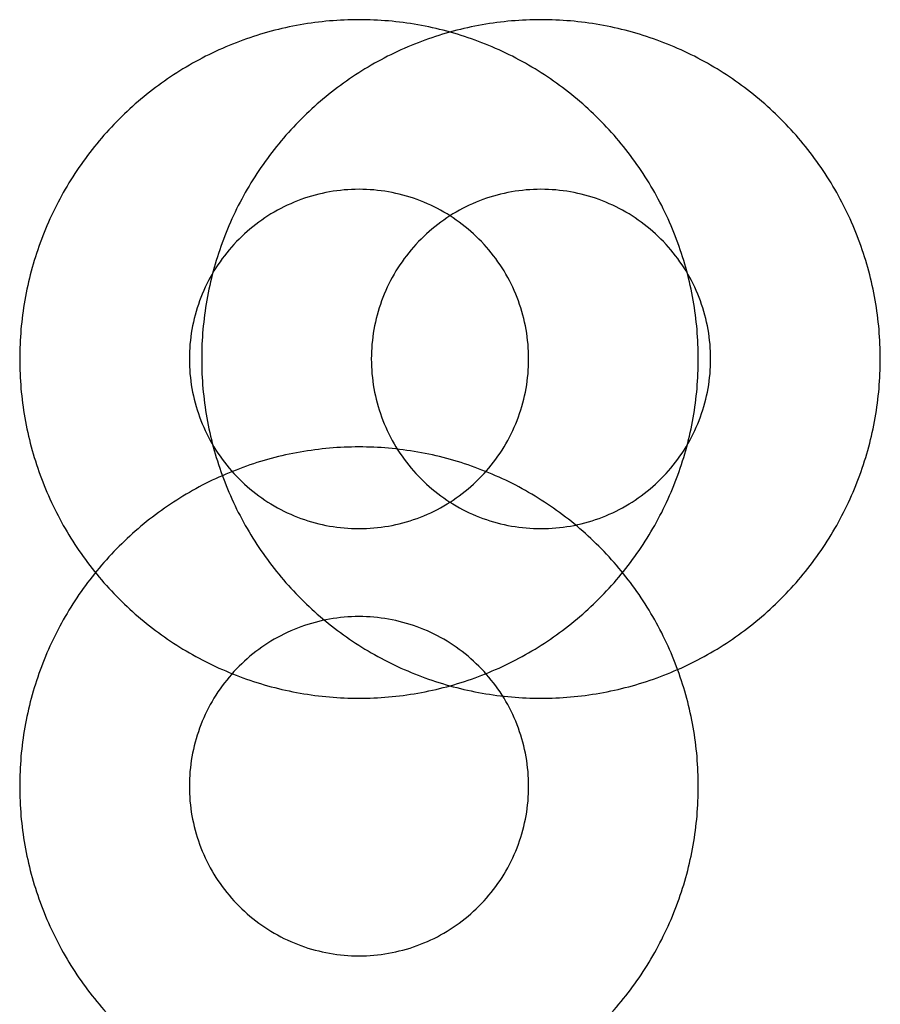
# Model space of a CAD drawing. Header units: inches. Extents: x -123 to 316, y 234 to 816.
# Tile 8 of 15: x 85.17 to 88.97, y 338.35 to 342.7. Entities that reach past the tile are written whole.
import ezdxf

# ---------------------------------------------------------------- set-up
doc = ezdxf.new("R2010")
doc.units = ezdxf.units.IN
doc.header["$MEASUREMENT"] = 0

msp = doc.modelspace()

# ---------------------------------------------------------------- linework, layer by layer
at = {"color": 7, "linetype": 'Continuous'}
for centre, radius, start, end in [((86.6703, 341.2005), 1.5, 100.0001, 110.0001), ((86.6703, 341.2005), 1.5, 100.0001, 110.0001), ((86.6703, 341.2005), 1.5, 100.0001, 110.0001), ((86.6703, 341.2005), 1.5, 100.0001, 110.0001), ((86.6703, 341.2005), 1.5, 100.0001, 110.0001), ((86.6703, 341.2005), 1.5, 89.9999, 99.9999), ((86.6703, 341.2005), 1.5, 89.9999, 99.9999), ((86.6703, 341.2005), 1.5, 89.9999, 99.9999), ((86.6703, 341.2005), 1.5, 89.9999, 99.9999), ((86.6703, 341.2005), 1.5, 89.9999, 99.9999), ((86.6703, 341.2005), 1.5, 80.0001, 90.0001), ((86.6703, 341.2005), 1.5, 80.0001, 90.0001), ((86.6703, 341.2005), 1.5, 80.0001, 90.0001), ((86.6703, 341.2005), 1.5, 80.0001, 90.0001), ((86.6703, 341.2005), 1.5, 80.0001, 90.0001), ((86.6703, 341.2005), 1.5, 69.9999, 79.9999), ((86.6703, 341.2005), 1.5, 69.9999, 79.9999), ((86.6703, 341.2005), 1.5, 69.9999, 79.9999), ((86.6703, 341.2005), 1.5, 69.9999, 79.9999), ((86.6703, 341.2005), 1.5, 69.9999, 79.9999), ((87.4748, 341.2005), 1.5, 100.0001, 110.0001), ((87.4748, 341.2005), 1.5, 100.0001, 110.0001), ((87.4748, 341.2005), 1.5, 100.0001, 110.0001), ((87.4748, 341.2005), 1.5, 100.0001, 110.0001), ((87.4748, 341.2005), 1.5, 100.0001, 110.0001), ((87.4748, 341.2005), 1.5, 89.9999, 99.9999), ((87.4748, 341.2005), 1.5, 89.9999, 99.9999), ((87.4748, 341.2005), 1.5, 89.9999, 99.9999), ((87.4748, 341.2005), 1.5, 89.9999, 99.9999), ((87.4748, 341.2005), 1.5, 89.9999, 99.9999), ((87.4748, 341.2005), 1.5, 80.0001, 90.0001), ((87.4748, 341.2005), 1.5, 80.0001, 90.0001), ((87.4748, 341.2005), 1.5, 80.0001, 90.0001), ((87.4748, 341.2005), 1.5, 80.0001, 90.0001), ((87.4748, 341.2005), 1.5, 80.0001, 90.0001), ((87.4748, 341.2005), 1.5, 69.9999, 79.9999), ((87.4748, 341.2005), 1.5, 69.9999, 79.9999), ((87.4748, 341.2005), 1.5, 69.9999, 79.9999), ((87.4748, 341.2005), 1.5, 69.9999, 79.9999), ((87.4748, 341.2005), 1.5, 69.9999, 79.9999), ((86.6703, 341.2005), 1.5, 110, 120), ((86.6703, 341.2005), 1.5, 110, 120), ((86.6703, 341.2005), 1.5, 110, 120), ((86.6703, 341.2005), 1.5, 110, 120), ((86.6703, 341.2005), 1.5, 110, 120), ((87.4748, 341.2005), 1.5, 110, 120), ((87.4748, 341.2005), 1.5, 110, 120), ((87.4748, 341.2005), 1.5, 110, 120), ((87.4748, 341.2005), 1.5, 110, 120), ((87.4748, 341.2005), 1.5, 110, 120), ((86.6703, 341.2005), 1.5, 60, 70), ((86.6703, 341.2005), 1.5, 60, 70), ((86.6703, 341.2005), 1.5, 60, 70), ((86.6703, 341.2005), 1.5, 60, 70), ((86.6703, 341.2005), 1.5, 60, 70), ((87.4748, 341.2005), 1.5, 60, 70), ((87.4748, 341.2005), 1.5, 60, 70), ((87.4748, 341.2005), 1.5, 60, 70), ((87.4748, 341.2005), 1.5, 60, 70), ((87.4748, 341.2005), 1.5, 60, 70), ((86.6703, 341.2005), 1.5, 120, 130), ((86.6703, 341.2005), 1.5, 120, 130), ((86.6703, 341.2005), 1.5, 120, 130), ((86.6703, 341.2005), 1.5, 120, 130), ((86.6703, 341.2005), 1.5, 120, 130), ((87.4748, 341.2005), 1.5, 120, 130), ((87.4748, 341.2005), 1.5, 120, 130), ((87.4748, 341.2005), 1.5, 120, 130), ((87.4748, 341.2005), 1.5, 120, 130), ((87.4748, 341.2005), 1.5, 120, 130), ((86.6703, 341.2005), 1.5, 50, 60), ((86.6703, 341.2005), 1.5, 50, 60), ((86.6703, 341.2005), 1.5, 50, 60), ((86.6703, 341.2005), 1.5, 50, 60), ((86.6703, 341.2005), 1.5, 50, 60), ((87.4748, 341.2005), 1.5, 50, 60), ((87.4748, 341.2005), 1.5, 50, 60), ((87.4748, 341.2005), 1.5, 50, 60), ((87.4748, 341.2005), 1.5, 50, 60), ((87.4748, 341.2005), 1.5, 50, 60), ((86.6703, 341.2005), 1.5, 130, 140), ((86.6703, 341.2005), 1.5, 130, 140), ((86.6703, 341.2005), 1.5, 130, 140), ((86.6703, 341.2005), 1.5, 130, 140), ((86.6703, 341.2005), 1.5, 130, 140), ((87.4748, 341.2005), 1.5, 130, 140), ((87.4748, 341.2005), 1.5, 130, 140), ((87.4748, 341.2005), 1.5, 130, 140), ((87.4748, 341.2005), 1.5, 130, 140), ((87.4748, 341.2005), 1.5, 130, 140), ((86.6703, 341.2005), 1.5, 40, 50), ((86.6703, 341.2005), 1.5, 40, 50), ((86.6703, 341.2005), 1.5, 40, 50), ((86.6703, 341.2005), 1.5, 40, 50), ((86.6703, 341.2005), 1.5, 40, 50), ((87.4748, 341.2005), 1.5, 40, 50), ((87.4748, 341.2005), 1.5, 40, 50), ((87.4748, 341.2005), 1.5, 40, 50), ((87.4748, 341.2005), 1.5, 40, 50), ((87.4748, 341.2005), 1.5, 40, 50), ((86.6703, 341.2005), 1.5, 140, 150), ((86.6703, 341.2005), 1.5, 140, 150), ((86.6703, 341.2005), 1.5, 140, 150), ((86.6703, 341.2005), 1.5, 140, 150), ((86.6703, 341.2005), 1.5, 140, 150), ((87.4748, 341.2005), 1.5, 140, 150), ((87.4748, 341.2005), 1.5, 140, 150), ((87.4748, 341.2005), 1.5, 140, 150), ((87.4748, 341.2005), 1.5, 140, 150), ((87.4748, 341.2005), 1.5, 140, 150), ((86.6703, 341.2005), 1.5, 30, 40), ((86.6703, 341.2005), 1.5, 30, 40), ((86.6703, 341.2005), 1.5, 30, 40), ((86.6703, 341.2005), 1.5, 30, 40), ((86.6703, 341.2005), 1.5, 30, 40), ((87.4748, 341.2005), 1.5, 30, 40), ((87.4748, 341.2005), 1.5, 30, 40), ((87.4748, 341.2005), 1.5, 30, 40), ((87.4748, 341.2005), 1.5, 30, 40), ((87.4748, 341.2005), 1.5, 30, 40), ((86.6703, 341.2005), 1.5, 150, 160), ((86.6703, 341.2005), 1.5, 150, 160), ((86.6703, 341.2005), 1.5, 150, 160), ((86.6703, 341.2005), 1.5, 150, 160), ((86.6703, 341.2005), 1.5, 150, 160), ((87.4748, 341.2005), 1.5, 150, 160), ((87.4748, 341.2005), 1.5, 150, 160), ((87.4748, 341.2005), 1.5, 150, 160), ((87.4748, 341.2005), 1.5, 150, 160), ((87.4748, 341.2005), 1.5, 150, 160), ((86.6703, 341.2005), 0.75, 100.0003, 110.0003), ((86.6703, 341.2005), 0.75, 100.0003, 110.0003), ((86.6703, 341.2005), 0.75, 100.0003, 110.0003), ((86.6703, 341.2005), 0.75, 100.0003, 110.0003), ((86.6703, 341.2005), 0.75, 100.0003, 110.0003), ((86.6703, 341.2005), 0.75, 89.9999, 99.9999), ((86.6703, 341.2005), 0.75, 89.9999, 99.9999), ((86.6703, 341.2005), 0.75, 89.9999, 99.9999), ((86.6703, 341.2005), 0.75, 89.9999, 99.9999), ((86.6703, 341.2005), 0.75, 89.9999, 99.9999), ((86.6703, 341.2005), 0.75, 80.0001, 90.0001), ((86.6703, 341.2005), 0.75, 80.0001, 90.0001), ((86.6703, 341.2005), 0.75, 80.0001, 90.0001), ((86.6703, 341.2005), 0.75, 80.0001, 90.0001), ((86.6703, 341.2005), 0.75, 80.0001, 90.0001), ((86.6703, 341.2005), 0.75, 69.9997, 79.9997), ((86.6703, 341.2005), 0.75, 69.9997, 79.9997), ((86.6703, 341.2005), 0.75, 69.9997, 79.9997), ((86.6703, 341.2005), 0.75, 69.9997, 79.9997), ((86.6703, 341.2005), 0.75, 69.9997, 79.9997), ((87.4748, 341.2005), 0.75, 100.0003, 110.0003), ((87.4748, 341.2005), 0.75, 100.0003, 110.0003), ((87.4748, 341.2005), 0.75, 100.0003, 110.0003), ((87.4748, 341.2005), 0.75, 100.0003, 110.0003), ((87.4748, 341.2005), 0.75, 100.0003, 110.0003), ((87.4748, 341.2005), 0.75, 89.9999, 99.9999), ((87.4748, 341.2005), 0.75, 89.9999, 99.9999), ((87.4748, 341.2005), 0.75, 89.9999, 99.9999), ((87.4748, 341.2005), 0.75, 89.9999, 99.9999), ((87.4748, 341.2005), 0.75, 89.9999, 99.9999), ((87.4748, 341.2005), 0.75, 80.0001, 90.0001), ((87.4748, 341.2005), 0.75, 80.0001, 90.0001), ((87.4748, 341.2005), 0.75, 80.0001, 90.0001), ((87.4748, 341.2005), 0.75, 80.0001, 90.0001), ((87.4748, 341.2005), 0.75, 80.0001, 90.0001), ((87.4748, 341.2005), 0.75, 69.9997, 79.9997), ((87.4748, 341.2005), 0.75, 69.9997, 79.9997), ((87.4748, 341.2005), 0.75, 69.9997, 79.9997), ((87.4748, 341.2005), 0.75, 69.9997, 79.9997), ((87.4748, 341.2005), 0.75, 69.9997, 79.9997), ((86.6703, 341.2005), 1.5, 20, 30), ((86.6703, 341.2005), 1.5, 20, 30), ((86.6703, 341.2005), 1.5, 20, 30), ((86.6703, 341.2005), 1.5, 20, 30), ((86.6703, 341.2005), 1.5, 20, 30), ((87.4748, 341.2005), 1.5, 20, 30), ((87.4748, 341.2005), 1.5, 20, 30), ((87.4748, 341.2005), 1.5, 20, 30), ((87.4748, 341.2005), 1.5, 20, 30), ((87.4748, 341.2005), 1.5, 20, 30), ((86.6703, 341.2005), 0.75, 109.9998, 119.9998), ((86.6703, 341.2005), 0.75, 109.9998, 119.9998), ((86.6703, 341.2005), 0.75, 109.9998, 119.9998), ((86.6703, 341.2005), 0.75, 109.9998, 119.9998), ((86.6703, 341.2005), 0.75, 109.9998, 119.9998), ((86.6703, 341.2005), 0.75, 60.0002, 70.0002), ((86.6703, 341.2005), 0.75, 60.0002, 70.0002), ((86.6703, 341.2005), 0.75, 60.0002, 70.0002), ((86.6703, 341.2005), 0.75, 60.0002, 70.0002), ((86.6703, 341.2005), 0.75, 60.0002, 70.0002), ((87.4748, 341.2005), 0.75, 109.9998, 119.9998), ((87.4748, 341.2005), 0.75, 109.9998, 119.9998), ((87.4748, 341.2005), 0.75, 109.9998, 119.9998), ((87.4748, 341.2005), 0.75, 109.9998, 119.9998), ((87.4748, 341.2005), 0.75, 109.9998, 119.9998), ((87.4748, 341.2005), 0.75, 60.0002, 70.0002), ((87.4748, 341.2005), 0.75, 60.0002, 70.0002), ((87.4748, 341.2005), 0.75, 60.0002, 70.0002), ((87.4748, 341.2005), 0.75, 60.0002, 70.0002), ((87.4748, 341.2005), 0.75, 60.0002, 70.0002), ((86.6703, 341.2005), 0.75, 120, 130), ((86.6703, 341.2005), 0.75, 120, 130), ((86.6703, 341.2005), 0.75, 120, 130), ((86.6703, 341.2005), 0.75, 120, 130), ((86.6703, 341.2005), 0.75, 120, 130), ((87.4748, 341.2005), 0.75, 120, 130), ((87.4748, 341.2005), 0.75, 120, 130), ((87.4748, 341.2005), 0.75, 120, 130), ((87.4748, 341.2005), 0.75, 120, 130), ((87.4748, 341.2005), 0.75, 120, 130), ((86.6703, 341.2005), 0.75, 50, 60), ((86.6703, 341.2005), 0.75, 50, 60), ((86.6703, 341.2005), 0.75, 50, 60), ((86.6703, 341.2005), 0.75, 50, 60), ((86.6703, 341.2005), 0.75, 50, 60), ((87.4748, 341.2005), 0.75, 50, 60), ((87.4748, 341.2005), 0.75, 50, 60), ((87.4748, 341.2005), 0.75, 50, 60), ((87.4748, 341.2005), 0.75, 50, 60), ((87.4748, 341.2005), 0.75, 50, 60), ((86.6703, 341.2005), 0.75, 130, 140), ((86.6703, 341.2005), 0.75, 130, 140), ((86.6703, 341.2005), 0.75, 130, 140), ((86.6703, 341.2005), 0.75, 130, 140), ((86.6703, 341.2005), 0.75, 130, 140), ((87.4748, 341.2005), 0.75, 130, 140), ((87.4748, 341.2005), 0.75, 130, 140), ((87.4748, 341.2005), 0.75, 130, 140), ((87.4748, 341.2005), 0.75, 130, 140), ((87.4748, 341.2005), 0.75, 130, 140), ((86.6703, 341.2005), 0.75, 40, 50), ((86.6703, 341.2005), 0.75, 40, 50), ((86.6703, 341.2005), 0.75, 40, 50), ((86.6703, 341.2005), 0.75, 40, 50), ((86.6703, 341.2005), 0.75, 40, 50), ((87.4748, 341.2005), 0.75, 40, 50), ((87.4748, 341.2005), 0.75, 40, 50), ((87.4748, 341.2005), 0.75, 40, 50), ((87.4748, 341.2005), 0.75, 40, 50), ((87.4748, 341.2005), 0.75, 40, 50), ((86.6703, 341.2005), 1.5, 159.9999, 169.9999), ((86.6703, 341.2005), 1.5, 159.9999, 169.9999), ((86.6703, 341.2005), 1.5, 159.9999, 169.9999), ((86.6703, 341.2005), 1.5, 159.9999, 169.9999), ((86.6703, 341.2005), 1.5, 159.9999, 169.9999), ((87.4748, 341.2005), 1.5, 159.9999, 169.9999), ((87.4748, 341.2005), 1.5, 159.9999, 169.9999), ((87.4748, 341.2005), 1.5, 159.9999, 169.9999), ((87.4748, 341.2005), 1.5, 159.9999, 169.9999), ((87.4748, 341.2005), 1.5, 159.9999, 169.9999), ((86.6703, 341.2005), 0.75, 140, 150), ((86.6703, 341.2005), 0.75, 140, 150), ((86.6703, 341.2005), 0.75, 140, 150), ((86.6703, 341.2005), 0.75, 140, 150), ((86.6703, 341.2005), 0.75, 140, 150), ((87.4748, 341.2005), 0.75, 140, 150), ((87.4748, 341.2005), 0.75, 140, 150), ((87.4748, 341.2005), 0.75, 140, 150), ((87.4748, 341.2005), 0.75, 140, 150), ((87.4748, 341.2005), 0.75, 140, 150), ((86.6703, 341.2005), 0.75, 30, 40), ((86.6703, 341.2005), 0.75, 30, 40), ((86.6703, 341.2005), 0.75, 30, 40), ((86.6703, 341.2005), 0.75, 30, 40), ((86.6703, 341.2005), 0.75, 30, 40), ((87.4748, 341.2005), 0.75, 30, 40), ((87.4748, 341.2005), 0.75, 30, 40), ((87.4748, 341.2005), 0.75, 30, 40), ((87.4748, 341.2005), 0.75, 30, 40), ((87.4748, 341.2005), 0.75, 30, 40), ((86.6703, 341.2005), 1.5, 10.0001, 20.0001), ((86.6703, 341.2005), 1.5, 10.0001, 20.0001), ((86.6703, 341.2005), 1.5, 10.0001, 20.0001), ((86.6703, 341.2005), 1.5, 10.0001, 20.0001), ((86.6703, 341.2005), 1.5, 10.0001, 20.0001), ((87.4748, 341.2005), 1.5, 10.0001, 20.0001), ((87.4748, 341.2005), 1.5, 10.0001, 20.0001), ((87.4748, 341.2005), 1.5, 10.0001, 20.0001), ((87.4748, 341.2005), 1.5, 10.0001, 20.0001), ((87.4748, 341.2005), 1.5, 10.0001, 20.0001), ((86.6703, 341.2005), 0.75, 150.0002, 160.0002), ((86.6703, 341.2005), 0.75, 150.0002, 160.0002), ((86.6703, 341.2005), 0.75, 150.0002, 160.0002), ((86.6703, 341.2005), 0.75, 150.0002, 160.0002), ((86.6703, 341.2005), 0.75, 150.0002, 160.0002), ((87.4748, 341.2005), 0.75, 150.0002, 160.0002), ((87.4748, 341.2005), 0.75, 150.0002, 160.0002), ((87.4748, 341.2005), 0.75, 150.0002, 160.0002), ((87.4748, 341.2005), 0.75, 150.0002, 160.0002), ((87.4748, 341.2005), 0.75, 150.0002, 160.0002), ((86.6703, 341.2005), 0.75, 19.9998, 29.9998), ((86.6703, 341.2005), 0.75, 19.9998, 29.9998), ((86.6703, 341.2005), 0.75, 19.9998, 29.9998), ((86.6703, 341.2005), 0.75, 19.9998, 29.9998), ((86.6703, 341.2005), 0.75, 19.9998, 29.9998), ((87.4748, 341.2005), 0.75, 19.9998, 29.9998), ((87.4748, 341.2005), 0.75, 19.9998, 29.9998), ((87.4748, 341.2005), 0.75, 19.9998, 29.9998), ((87.4748, 341.2005), 0.75, 19.9998, 29.9998), ((87.4748, 341.2005), 0.75, 19.9998, 29.9998), ((86.6703, 341.2005), 1.5, 170.0001, 180.0001), ((86.6703, 341.2005), 1.5, 170.0001, 180.0001), ((86.6703, 341.2005), 1.5, 170.0001, 180.0001), ((86.6703, 341.2005), 1.5, 170.0001, 180.0001), ((86.6703, 341.2005), 1.5, 170.0001, 180.0001), ((86.6703, 341.2005), 0.75, 159.9997, 169.9997), ((86.6703, 341.2005), 0.75, 159.9997, 169.9997), ((86.6703, 341.2005), 0.75, 159.9997, 169.9997), ((86.6703, 341.2005), 0.75, 159.9997, 169.9997), ((86.6703, 341.2005), 0.75, 159.9997, 169.9997), ((87.4748, 341.2005), 1.5, 170.0001, 180.0001), ((87.4748, 341.2005), 1.5, 170.0001, 180.0001), ((87.4748, 341.2005), 1.5, 170.0001, 180.0001), ((87.4748, 341.2005), 1.5, 170.0001, 180.0001), ((87.4748, 341.2005), 1.5, 170.0001, 180.0001), ((87.4748, 341.2005), 0.75, 159.9997, 169.9997), ((87.4748, 341.2005), 0.75, 159.9997, 169.9997), ((87.4748, 341.2005), 0.75, 159.9997, 169.9997), ((87.4748, 341.2005), 0.75, 159.9997, 169.9997), ((87.4748, 341.2005), 0.75, 159.9997, 169.9997), ((86.6703, 341.2005), 0.75, 10.0003, 20.0003), ((86.6703, 341.2005), 0.75, 10.0003, 20.0003), ((86.6703, 341.2005), 0.75, 10.0003, 20.0003), ((86.6703, 341.2005), 0.75, 10.0003, 20.0003), ((86.6703, 341.2005), 0.75, 10.0003, 20.0003), ((86.6703, 341.2005), 1.5, 359.9999, 9.9999), ((86.6703, 341.2005), 1.5, 359.9999, 9.9999), ((86.6703, 341.2005), 1.5, 359.9999, 9.9999), ((86.6703, 341.2005), 1.5, 359.9999, 9.9999), ((86.6703, 341.2005), 1.5, 359.9999, 9.9999), ((87.4748, 341.2005), 0.75, 10.0003, 20.0003), ((87.4748, 341.2005), 0.75, 10.0003, 20.0003), ((87.4748, 341.2005), 0.75, 10.0003, 20.0003), ((87.4748, 341.2005), 0.75, 10.0003, 20.0003), ((87.4748, 341.2005), 0.75, 10.0003, 20.0003), ((87.4748, 341.2005), 1.5, 359.9999, 9.9999), ((87.4748, 341.2005), 1.5, 359.9999, 9.9999), ((87.4748, 341.2005), 1.5, 359.9999, 9.9999), ((87.4748, 341.2005), 1.5, 359.9999, 9.9999), ((87.4748, 341.2005), 1.5, 359.9999, 9.9999), ((86.6703, 341.2005), 0.75, 170.0001, 180.0001), ((86.6703, 341.2005), 0.75, 170.0001, 180.0001), ((86.6703, 341.2005), 0.75, 170.0001, 180.0001), ((86.6703, 341.2005), 0.75, 170.0001, 180.0001), ((86.6703, 341.2005), 0.75, 170.0001, 180.0001), ((87.4748, 341.2005), 0.75, 170.0001, 180.0001), ((87.4748, 341.2005), 0.75, 170.0001, 180.0001), ((87.4748, 341.2005), 0.75, 170.0001, 180.0001), ((87.4748, 341.2005), 0.75, 170.0001, 180.0001), ((87.4748, 341.2005), 0.75, 170.0001, 180.0001), ((86.6703, 341.2005), 0.75, 359.9999, 9.9999), ((86.6703, 341.2005), 0.75, 359.9999, 9.9999), ((86.6703, 341.2005), 0.75, 359.9999, 9.9999), ((86.6703, 341.2005), 0.75, 359.9999, 9.9999), ((86.6703, 341.2005), 0.75, 359.9999, 9.9999), ((87.4748, 341.2005), 0.75, 359.9999, 9.9999), ((87.4748, 341.2005), 0.75, 359.9999, 9.9999), ((87.4748, 341.2005), 0.75, 359.9999, 9.9999), ((87.4748, 341.2005), 0.75, 359.9999, 9.9999), ((87.4748, 341.2005), 0.75, 359.9999, 9.9999), ((86.6703, 341.2005), 1.5, 179.9999, 189.9999), ((86.6703, 341.2005), 1.5, 179.9999, 189.9999), ((86.6703, 341.2005), 1.5, 179.9999, 189.9999), ((86.6703, 341.2005), 1.5, 179.9999, 189.9999), ((86.6703, 341.2005), 1.5, 179.9999, 189.9999), ((86.6703, 341.2005), 0.75, 179.9999, 189.9999), ((86.6703, 341.2005), 0.75, 179.9999, 189.9999), ((86.6703, 341.2005), 0.75, 179.9999, 189.9999), ((86.6703, 341.2005), 0.75, 179.9999, 189.9999), ((86.6703, 341.2005), 0.75, 179.9999, 189.9999), ((87.4748, 341.2005), 1.5, 179.9999, 189.9999), ((87.4748, 341.2005), 1.5, 179.9999, 189.9999), ((87.4748, 341.2005), 1.5, 179.9999, 189.9999), ((87.4748, 341.2005), 1.5, 179.9999, 189.9999), ((87.4748, 341.2005), 1.5, 179.9999, 189.9999), ((87.4748, 341.2005), 0.75, 179.9999, 189.9999), ((87.4748, 341.2005), 0.75, 179.9999, 189.9999), ((87.4748, 341.2005), 0.75, 179.9999, 189.9999), ((87.4748, 341.2005), 0.75, 179.9999, 189.9999), ((87.4748, 341.2005), 0.75, 179.9999, 189.9999), ((86.6703, 341.2005), 0.75, 350.0001, 0.0001), ((86.6703, 341.2005), 0.75, 350.0001, 0.0001), ((86.6703, 341.2005), 0.75, 350.0001, 0.0001), ((86.6703, 341.2005), 0.75, 350.0001, 0.0001), ((86.6703, 341.2005), 0.75, 350.0001, 0.0001), ((86.6703, 341.2005), 1.5, 350.0001, 0.0001), ((86.6703, 341.2005), 1.5, 350.0001, 0.0001), ((86.6703, 341.2005), 1.5, 350.0001, 0.0001), ((86.6703, 341.2005), 1.5, 350.0001, 0.0001), ((86.6703, 341.2005), 1.5, 350.0001, 0.0001), ((87.4748, 341.2005), 0.75, 350.0001, 0.0001), ((87.4748, 341.2005), 0.75, 350.0001, 0.0001), ((87.4748, 341.2005), 0.75, 350.0001, 0.0001), ((87.4748, 341.2005), 0.75, 350.0001, 0.0001), ((87.4748, 341.2005), 0.75, 350.0001, 0.0001), ((87.4748, 341.2005), 1.5, 350.0001, 0.0001), ((87.4748, 341.2005), 1.5, 350.0001, 0.0001), ((87.4748, 341.2005), 1.5, 350.0001, 0.0001), ((87.4748, 341.2005), 1.5, 350.0001, 0.0001), ((87.4748, 341.2005), 1.5, 350.0001, 0.0001), ((86.6703, 341.2005), 0.75, 190.0003, 200.0003), ((86.6703, 341.2005), 0.75, 190.0003, 200.0003), ((86.6703, 341.2005), 0.75, 190.0003, 200.0003), ((86.6703, 341.2005), 0.75, 190.0003, 200.0003), ((86.6703, 341.2005), 0.75, 190.0003, 200.0003), ((87.4748, 341.2005), 0.75, 190.0003, 200.0003), ((87.4748, 341.2005), 0.75, 190.0003, 200.0003), ((87.4748, 341.2005), 0.75, 190.0003, 200.0003), ((87.4748, 341.2005), 0.75, 190.0003, 200.0003), ((87.4748, 341.2005), 0.75, 190.0003, 200.0003), ((86.6703, 341.2005), 0.75, 339.9997, 349.9997), ((86.6703, 341.2005), 0.75, 339.9997, 349.9997), ((86.6703, 341.2005), 0.75, 339.9997, 349.9997), ((86.6703, 341.2005), 0.75, 339.9997, 349.9997), ((86.6703, 341.2005), 0.75, 339.9997, 349.9997), ((87.4748, 341.2005), 0.75, 339.9997, 349.9997), ((87.4748, 341.2005), 0.75, 339.9997, 349.9997), ((87.4748, 341.2005), 0.75, 339.9997, 349.9997), ((87.4748, 341.2005), 0.75, 339.9997, 349.9997), ((87.4748, 341.2005), 0.75, 339.9997, 349.9997), ((86.6703, 341.2005), 1.5, 190.0001, 200.0001), ((86.6703, 341.2005), 1.5, 190.0001, 200.0001), ((86.6703, 341.2005), 1.5, 190.0001, 200.0001), ((86.6703, 341.2005), 1.5, 190.0001, 200.0001), ((86.6703, 341.2005), 1.5, 190.0001, 200.0001), ((86.6703, 341.2005), 0.75, 199.9998, 209.9998), ((86.6703, 341.2005), 0.75, 199.9998, 209.9998), ((86.6703, 341.2005), 0.75, 199.9998, 209.9998), ((86.6703, 341.2005), 0.75, 199.9998, 209.9998), ((86.6703, 341.2005), 0.75, 199.9998, 209.9998), ((87.4748, 341.2005), 1.5, 190.0001, 200.0001), ((87.4748, 341.2005), 1.5, 190.0001, 200.0001), ((87.4748, 341.2005), 1.5, 190.0001, 200.0001), ((87.4748, 341.2005), 1.5, 190.0001, 200.0001), ((87.4748, 341.2005), 1.5, 190.0001, 200.0001), ((87.4748, 341.2005), 0.75, 199.9998, 209.9998), ((87.4748, 341.2005), 0.75, 199.9998, 209.9998), ((87.4748, 341.2005), 0.75, 199.9998, 209.9998), ((87.4748, 341.2005), 0.75, 199.9998, 209.9998), ((87.4748, 341.2005), 0.75, 199.9998, 209.9998), ((86.6703, 341.2005), 0.75, 330.0002, 340.0002), ((86.6703, 341.2005), 0.75, 330.0002, 340.0002), ((86.6703, 341.2005), 0.75, 330.0002, 340.0002), ((86.6703, 341.2005), 0.75, 330.0002, 340.0002), ((86.6703, 341.2005), 0.75, 330.0002, 340.0002), ((86.6703, 341.2005), 1.5, 339.9999, 349.9999), ((86.6703, 341.2005), 1.5, 339.9999, 349.9999), ((86.6703, 341.2005), 1.5, 339.9999, 349.9999), ((86.6703, 341.2005), 1.5, 339.9999, 349.9999), ((86.6703, 341.2005), 1.5, 339.9999, 349.9999), ((87.4748, 341.2005), 0.75, 330.0002, 340.0002), ((87.4748, 341.2005), 0.75, 330.0002, 340.0002), ((87.4748, 341.2005), 0.75, 330.0002, 340.0002), ((87.4748, 341.2005), 0.75, 330.0002, 340.0002), ((87.4748, 341.2005), 0.75, 330.0002, 340.0002), ((87.4748, 341.2005), 1.5, 339.9999, 349.9999), ((87.4748, 341.2005), 1.5, 339.9999, 349.9999), ((87.4748, 341.2005), 1.5, 339.9999, 349.9999), ((87.4748, 341.2005), 1.5, 339.9999, 349.9999), ((87.4748, 341.2005), 1.5, 339.9999, 349.9999), ((86.6703, 341.2005), 0.75, 210, 220), ((86.6703, 341.2005), 0.75, 210, 220), ((86.6703, 341.2005), 0.75, 210, 220), ((86.6703, 341.2005), 0.75, 210, 220), ((86.6703, 341.2005), 0.75, 210, 220), ((86.6703, 339.3116), 1.5, 89.9999, 99.9999), ((86.6703, 339.3116), 1.5, 89.9999, 99.9999), ((86.6703, 339.3116), 1.5, 89.9999, 99.9999), ((86.6703, 339.3116), 1.5, 89.9999, 99.9999), ((86.6703, 339.3116), 1.5, 89.9999, 99.9999), ((86.6703, 339.3116), 1.5, 80.0001, 90.0001), ((86.6703, 339.3116), 1.5, 80.0001, 90.0001), ((86.6703, 339.3116), 1.5, 80.0001, 90.0001), ((86.6703, 339.3116), 1.5, 80.0001, 90.0001), ((86.6703, 339.3116), 1.5, 80.0001, 90.0001), ((87.4748, 341.2005), 0.75, 210, 220), ((87.4748, 341.2005), 0.75, 210, 220), ((87.4748, 341.2005), 0.75, 210, 220), ((87.4748, 341.2005), 0.75, 210, 220), ((87.4748, 341.2005), 0.75, 210, 220), ((86.6703, 341.2005), 0.75, 320, 330), ((86.6703, 341.2005), 0.75, 320, 330), ((86.6703, 341.2005), 0.75, 320, 330), ((86.6703, 341.2005), 0.75, 320, 330), ((86.6703, 341.2005), 0.75, 320, 330), ((87.4748, 341.2005), 0.75, 320, 330), ((87.4748, 341.2005), 0.75, 320, 330), ((87.4748, 341.2005), 0.75, 320, 330), ((87.4748, 341.2005), 0.75, 320, 330), ((87.4748, 341.2005), 0.75, 320, 330), ((86.6703, 339.3116), 1.5, 100.0001, 110.0001), ((86.6703, 339.3116), 1.5, 100.0001, 110.0001), ((86.6703, 339.3116), 1.5, 100.0001, 110.0001), ((86.6703, 339.3116), 1.5, 100.0001, 110.0001), ((86.6703, 339.3116), 1.5, 100.0001, 110.0001), ((86.6703, 339.3116), 1.5, 69.9999, 79.9999), ((86.6703, 339.3116), 1.5, 69.9999, 79.9999), ((86.6703, 339.3116), 1.5, 69.9999, 79.9999), ((86.6703, 339.3116), 1.5, 69.9999, 79.9999), ((86.6703, 339.3116), 1.5, 69.9999, 79.9999), ((86.6703, 339.3116), 1.5, 110, 120), ((86.6703, 339.3116), 1.5, 110, 120), ((86.6703, 339.3116), 1.5, 110, 120), ((86.6703, 339.3116), 1.5, 110, 120), ((86.6703, 339.3116), 1.5, 110, 120), ((86.6703, 341.2005), 0.75, 220, 230), ((86.6703, 341.2005), 0.75, 220, 230), ((86.6703, 341.2005), 0.75, 220, 230), ((86.6703, 341.2005), 0.75, 220, 230), ((86.6703, 341.2005), 0.75, 220, 230), ((87.4748, 341.2005), 0.75, 220, 230), ((87.4748, 341.2005), 0.75, 220, 230), ((87.4748, 341.2005), 0.75, 220, 230), ((87.4748, 341.2005), 0.75, 220, 230), ((87.4748, 341.2005), 0.75, 220, 230), ((86.6703, 341.2005), 0.75, 310, 320), ((86.6703, 341.2005), 0.75, 310, 320), ((86.6703, 341.2005), 0.75, 310, 320), ((86.6703, 341.2005), 0.75, 310, 320), ((86.6703, 341.2005), 0.75, 310, 320), ((86.6703, 339.3116), 1.5, 60, 70), ((86.6703, 339.3116), 1.5, 60, 70), ((86.6703, 339.3116), 1.5, 60, 70), ((86.6703, 339.3116), 1.5, 60, 70), ((86.6703, 339.3116), 1.5, 60, 70), ((87.4748, 341.2005), 0.75, 310, 320), ((87.4748, 341.2005), 0.75, 310, 320), ((87.4748, 341.2005), 0.75, 310, 320), ((87.4748, 341.2005), 0.75, 310, 320), ((87.4748, 341.2005), 0.75, 310, 320), ((86.6703, 341.2005), 1.5, 200, 210), ((86.6703, 341.2005), 1.5, 200, 210), ((86.6703, 341.2005), 1.5, 200, 210), ((86.6703, 341.2005), 1.5, 200, 210), ((86.6703, 341.2005), 1.5, 200, 210), ((87.4748, 341.2005), 1.5, 200, 210), ((87.4748, 341.2005), 1.5, 200, 210), ((87.4748, 341.2005), 1.5, 200, 210), ((87.4748, 341.2005), 1.5, 200, 210), ((87.4748, 341.2005), 1.5, 200, 210), ((86.6703, 341.2005), 1.5, 330, 340), ((86.6703, 341.2005), 1.5, 330, 340), ((86.6703, 341.2005), 1.5, 330, 340), ((86.6703, 341.2005), 1.5, 330, 340), ((86.6703, 341.2005), 1.5, 330, 340), ((87.4748, 341.2005), 1.5, 330, 340), ((87.4748, 341.2005), 1.5, 330, 340), ((87.4748, 341.2005), 1.5, 330, 340), ((87.4748, 341.2005), 1.5, 330, 340), ((87.4748, 341.2005), 1.5, 330, 340), ((86.6703, 339.3116), 1.5, 120, 130), ((86.6703, 339.3116), 1.5, 120, 130), ((86.6703, 339.3116), 1.5, 120, 130), ((86.6703, 339.3116), 1.5, 120, 130), ((86.6703, 339.3116), 1.5, 120, 130), ((86.6703, 341.2005), 0.75, 230, 240), ((86.6703, 341.2005), 0.75, 230, 240), ((86.6703, 341.2005), 0.75, 230, 240), ((86.6703, 341.2005), 0.75, 230, 240), ((86.6703, 341.2005), 0.75, 230, 240), ((87.4748, 341.2005), 0.75, 230, 240), ((87.4748, 341.2005), 0.75, 230, 240), ((87.4748, 341.2005), 0.75, 230, 240), ((87.4748, 341.2005), 0.75, 230, 240), ((87.4748, 341.2005), 0.75, 230, 240), ((86.6703, 341.2005), 0.75, 300, 310), ((86.6703, 341.2005), 0.75, 300, 310), ((86.6703, 341.2005), 0.75, 300, 310), ((86.6703, 341.2005), 0.75, 300, 310), ((86.6703, 341.2005), 0.75, 300, 310), ((86.6703, 339.3116), 1.5, 50, 60), ((86.6703, 339.3116), 1.5, 50, 60), ((86.6703, 339.3116), 1.5, 50, 60), ((86.6703, 339.3116), 1.5, 50, 60), ((86.6703, 339.3116), 1.5, 50, 60), ((87.4748, 341.2005), 0.75, 300, 310), ((87.4748, 341.2005), 0.75, 300, 310), ((87.4748, 341.2005), 0.75, 300, 310), ((87.4748, 341.2005), 0.75, 300, 310), ((87.4748, 341.2005), 0.75, 300, 310), ((86.6703, 341.2005), 0.75, 240.0002, 250.0002), ((86.6703, 341.2005), 0.75, 240.0002, 250.0002), ((86.6703, 341.2005), 0.75, 240.0002, 250.0002), ((86.6703, 341.2005), 0.75, 240.0002, 250.0002), ((86.6703, 341.2005), 0.75, 240.0002, 250.0002), ((86.6703, 341.2005), 0.75, 289.9998, 299.9998), ((86.6703, 341.2005), 0.75, 289.9998, 299.9998), ((86.6703, 341.2005), 0.75, 289.9998, 299.9998), ((86.6703, 341.2005), 0.75, 289.9998, 299.9998), ((86.6703, 341.2005), 0.75, 289.9998, 299.9998), ((87.4748, 341.2005), 0.75, 240.0002, 250.0002), ((87.4748, 341.2005), 0.75, 240.0002, 250.0002), ((87.4748, 341.2005), 0.75, 240.0002, 250.0002), ((87.4748, 341.2005), 0.75, 240.0002, 250.0002), ((87.4748, 341.2005), 0.75, 240.0002, 250.0002), ((87.4748, 341.2005), 0.75, 289.9998, 299.9998), ((87.4748, 341.2005), 0.75, 289.9998, 299.9998), ((87.4748, 341.2005), 0.75, 289.9998, 299.9998), ((87.4748, 341.2005), 0.75, 289.9998, 299.9998), ((87.4748, 341.2005), 0.75, 289.9998, 299.9998), ((86.6703, 339.3116), 1.5, 130, 140), ((86.6703, 339.3116), 1.5, 130, 140), ((86.6703, 339.3116), 1.5, 130, 140), ((86.6703, 339.3116), 1.5, 130, 140), ((86.6703, 339.3116), 1.5, 130, 140), ((86.6703, 341.2005), 0.75, 249.9997, 259.9997), ((86.6703, 341.2005), 0.75, 249.9997, 259.9997), ((86.6703, 341.2005), 0.75, 249.9997, 259.9997), ((86.6703, 341.2005), 0.75, 249.9997, 259.9997), ((86.6703, 341.2005), 0.75, 249.9997, 259.9997), ((86.6703, 341.2005), 0.75, 260.0001, 270.0001), ((86.6703, 341.2005), 0.75, 260.0001, 270.0001), ((86.6703, 341.2005), 0.75, 260.0001, 270.0001), ((86.6703, 341.2005), 0.75, 260.0001, 270.0001), ((86.6703, 341.2005), 0.75, 260.0001, 270.0001), ((86.6703, 341.2005), 0.75, 269.9999, 279.9999), ((86.6703, 341.2005), 0.75, 269.9999, 279.9999), ((86.6703, 341.2005), 0.75, 269.9999, 279.9999), ((86.6703, 341.2005), 0.75, 269.9999, 279.9999), ((86.6703, 341.2005), 0.75, 269.9999, 279.9999), ((86.6703, 341.2005), 0.75, 280.0003, 290.0003), ((86.6703, 341.2005), 0.75, 280.0003, 290.0003), ((86.6703, 341.2005), 0.75, 280.0003, 290.0003), ((86.6703, 341.2005), 0.75, 280.0003, 290.0003), ((86.6703, 341.2005), 0.75, 280.0003, 290.0003), ((87.4748, 341.2005), 0.75, 249.9997, 259.9997), ((87.4748, 341.2005), 0.75, 249.9997, 259.9997), ((87.4748, 341.2005), 0.75, 249.9997, 259.9997), ((87.4748, 341.2005), 0.75, 249.9997, 259.9997), ((87.4748, 341.2005), 0.75, 249.9997, 259.9997), ((87.4748, 341.2005), 0.75, 260.0001, 270.0001), ((87.4748, 341.2005), 0.75, 260.0001, 270.0001), ((87.4748, 341.2005), 0.75, 260.0001, 270.0001), ((87.4748, 341.2005), 0.75, 260.0001, 270.0001), ((87.4748, 341.2005), 0.75, 260.0001, 270.0001), ((87.4748, 341.2005), 0.75, 269.9999, 279.9999), ((87.4748, 341.2005), 0.75, 269.9999, 279.9999), ((87.4748, 341.2005), 0.75, 269.9999, 279.9999), ((87.4748, 341.2005), 0.75, 269.9999, 279.9999), ((87.4748, 341.2005), 0.75, 269.9999, 279.9999), ((87.4748, 341.2005), 0.75, 280.0003, 290.0003), ((87.4748, 341.2005), 0.75, 280.0003, 290.0003), ((87.4748, 341.2005), 0.75, 280.0003, 290.0003), ((87.4748, 341.2005), 0.75, 280.0003, 290.0003), ((87.4748, 341.2005), 0.75, 280.0003, 290.0003), ((86.6703, 339.3116), 1.5, 40, 50), ((86.6703, 339.3116), 1.5, 40, 50), ((86.6703, 339.3116), 1.5, 40, 50), ((86.6703, 339.3116), 1.5, 40, 50), ((86.6703, 339.3116), 1.5, 40, 50), ((86.6703, 341.2005), 1.5, 210, 220), ((86.6703, 341.2005), 1.5, 210, 220), ((86.6703, 341.2005), 1.5, 210, 220), ((86.6703, 341.2005), 1.5, 210, 220), ((86.6703, 341.2005), 1.5, 210, 220), ((87.4748, 341.2005), 1.5, 210, 220), ((87.4748, 341.2005), 1.5, 210, 220), ((87.4748, 341.2005), 1.5, 210, 220), ((87.4748, 341.2005), 1.5, 210, 220), ((87.4748, 341.2005), 1.5, 210, 220), ((86.6703, 341.2005), 1.5, 320, 330), ((86.6703, 341.2005), 1.5, 320, 330), ((86.6703, 341.2005), 1.5, 320, 330), ((86.6703, 341.2005), 1.5, 320, 330), ((86.6703, 341.2005), 1.5, 320, 330), ((87.4748, 341.2005), 1.5, 320, 330), ((87.4748, 341.2005), 1.5, 320, 330), ((87.4748, 341.2005), 1.5, 320, 330), ((87.4748, 341.2005), 1.5, 320, 330), ((87.4748, 341.2005), 1.5, 320, 330), ((86.6703, 339.3116), 1.5, 140, 150), ((86.6703, 339.3116), 1.5, 140, 150), ((86.6703, 339.3116), 1.5, 140, 150), ((86.6703, 339.3116), 1.5, 140, 150), ((86.6703, 339.3116), 1.5, 140, 150), ((86.6703, 341.2005), 1.5, 220, 230), ((86.6703, 341.2005), 1.5, 220, 230), ((86.6703, 341.2005), 1.5, 220, 230), ((86.6703, 341.2005), 1.5, 220, 230), ((86.6703, 341.2005), 1.5, 220, 230), ((87.4748, 341.2005), 1.5, 220, 230), ((87.4748, 341.2005), 1.5, 220, 230), ((87.4748, 341.2005), 1.5, 220, 230), ((87.4748, 341.2005), 1.5, 220, 230), ((87.4748, 341.2005), 1.5, 220, 230), ((86.6703, 341.2005), 1.5, 310, 320), ((86.6703, 341.2005), 1.5, 310, 320), ((86.6703, 341.2005), 1.5, 310, 320), ((86.6703, 341.2005), 1.5, 310, 320), ((86.6703, 341.2005), 1.5, 310, 320), ((86.6703, 339.3116), 1.5, 30, 40), ((86.6703, 339.3116), 1.5, 30, 40), ((86.6703, 339.3116), 1.5, 30, 40), ((86.6703, 339.3116), 1.5, 30, 40), ((86.6703, 339.3116), 1.5, 30, 40), ((87.4748, 341.2005), 1.5, 310, 320), ((87.4748, 341.2005), 1.5, 310, 320), ((87.4748, 341.2005), 1.5, 310, 320), ((87.4748, 341.2005), 1.5, 310, 320), ((87.4748, 341.2005), 1.5, 310, 320), ((86.6703, 339.3116), 1.5, 150, 160), ((86.6703, 339.3116), 1.5, 150, 160), ((86.6703, 339.3116), 1.5, 150, 160), ((86.6703, 339.3116), 1.5, 150, 160), ((86.6703, 339.3116), 1.5, 150, 160), ((86.6703, 339.3116), 0.75, 89.9999, 99.9999), ((86.6703, 339.3116), 0.75, 89.9999, 99.9999), ((86.6703, 339.3116), 0.75, 89.9999, 99.9999), ((86.6703, 339.3116), 0.75, 89.9999, 99.9999), ((86.6703, 339.3116), 0.75, 89.9999, 99.9999), ((86.6703, 339.3116), 0.75, 80.0001, 90.0001), ((86.6703, 339.3116), 0.75, 80.0001, 90.0001), ((86.6703, 339.3116), 0.75, 80.0001, 90.0001), ((86.6703, 339.3116), 0.75, 80.0001, 90.0001), ((86.6703, 339.3116), 0.75, 80.0001, 90.0001), ((86.6703, 339.3116), 1.5, 20, 30), ((86.6703, 339.3116), 1.5, 20, 30), ((86.6703, 339.3116), 1.5, 20, 30), ((86.6703, 339.3116), 1.5, 20, 30), ((86.6703, 339.3116), 1.5, 20, 30), ((86.6703, 341.2005), 1.5, 230, 240), ((86.6703, 341.2005), 1.5, 230, 240), ((86.6703, 341.2005), 1.5, 230, 240), ((86.6703, 341.2005), 1.5, 230, 240), ((86.6703, 341.2005), 1.5, 230, 240), ((86.6703, 339.3116), 0.75, 100.0003, 110.0003), ((86.6703, 339.3116), 0.75, 100.0003, 110.0003), ((86.6703, 339.3116), 0.75, 100.0003, 110.0003), ((86.6703, 339.3116), 0.75, 100.0003, 110.0003), ((86.6703, 339.3116), 0.75, 100.0003, 110.0003), ((87.4748, 341.2005), 1.5, 230, 240), ((87.4748, 341.2005), 1.5, 230, 240), ((87.4748, 341.2005), 1.5, 230, 240), ((87.4748, 341.2005), 1.5, 230, 240), ((87.4748, 341.2005), 1.5, 230, 240), ((86.6703, 339.3116), 0.75, 69.9997, 79.9997), ((86.6703, 339.3116), 0.75, 69.9997, 79.9997), ((86.6703, 339.3116), 0.75, 69.9997, 79.9997), ((86.6703, 339.3116), 0.75, 69.9997, 79.9997), ((86.6703, 339.3116), 0.75, 69.9997, 79.9997), ((86.6703, 341.2005), 1.5, 300, 310), ((86.6703, 341.2005), 1.5, 300, 310), ((86.6703, 341.2005), 1.5, 300, 310), ((86.6703, 341.2005), 1.5, 300, 310), ((86.6703, 341.2005), 1.5, 300, 310), ((87.4748, 341.2005), 1.5, 300, 310), ((87.4748, 341.2005), 1.5, 300, 310), ((87.4748, 341.2005), 1.5, 300, 310), ((87.4748, 341.2005), 1.5, 300, 310), ((87.4748, 341.2005), 1.5, 300, 310), ((86.6703, 339.3116), 0.75, 109.9998, 119.9998), ((86.6703, 339.3116), 0.75, 109.9998, 119.9998), ((86.6703, 339.3116), 0.75, 109.9998, 119.9998), ((86.6703, 339.3116), 0.75, 109.9998, 119.9998), ((86.6703, 339.3116), 0.75, 109.9998, 119.9998), ((86.6703, 339.3116), 0.75, 60.0002, 70.0002), ((86.6703, 339.3116), 0.75, 60.0002, 70.0002), ((86.6703, 339.3116), 0.75, 60.0002, 70.0002), ((86.6703, 339.3116), 0.75, 60.0002, 70.0002), ((86.6703, 339.3116), 0.75, 60.0002, 70.0002), ((86.6703, 339.3116), 0.75, 120, 130), ((86.6703, 339.3116), 0.75, 120, 130), ((86.6703, 339.3116), 0.75, 120, 130), ((86.6703, 339.3116), 0.75, 120, 130), ((86.6703, 339.3116), 0.75, 120, 130), ((86.6703, 339.3116), 0.75, 50, 60), ((86.6703, 339.3116), 0.75, 50, 60), ((86.6703, 339.3116), 0.75, 50, 60), ((86.6703, 339.3116), 0.75, 50, 60), ((86.6703, 339.3116), 0.75, 50, 60), ((86.6703, 341.2005), 1.5, 240, 250), ((86.6703, 341.2005), 1.5, 240, 250), ((86.6703, 341.2005), 1.5, 240, 250), ((86.6703, 341.2005), 1.5, 240, 250), ((86.6703, 341.2005), 1.5, 240, 250), ((87.4748, 341.2005), 1.5, 240, 250), ((87.4748, 341.2005), 1.5, 240, 250), ((87.4748, 341.2005), 1.5, 240, 250), ((87.4748, 341.2005), 1.5, 240, 250), ((87.4748, 341.2005), 1.5, 240, 250), ((86.6703, 341.2005), 1.5, 290, 300), ((86.6703, 341.2005), 1.5, 290, 300), ((86.6703, 341.2005), 1.5, 290, 300), ((86.6703, 341.2005), 1.5, 290, 300), ((86.6703, 341.2005), 1.5, 290, 300), ((87.4748, 341.2005), 1.5, 290, 300), ((87.4748, 341.2005), 1.5, 290, 300), ((87.4748, 341.2005), 1.5, 290, 300), ((87.4748, 341.2005), 1.5, 290, 300), ((87.4748, 341.2005), 1.5, 290, 300), ((86.6703, 339.3116), 0.75, 130, 140), ((86.6703, 339.3116), 0.75, 130, 140), ((86.6703, 339.3116), 0.75, 130, 140), ((86.6703, 339.3116), 0.75, 130, 140), ((86.6703, 339.3116), 0.75, 130, 140), ((86.6703, 339.3116), 0.75, 40, 50), ((86.6703, 339.3116), 0.75, 40, 50), ((86.6703, 339.3116), 0.75, 40, 50), ((86.6703, 339.3116), 0.75, 40, 50), ((86.6703, 339.3116), 0.75, 40, 50), ((86.6703, 339.3116), 1.5, 159.9999, 169.9999), ((86.6703, 339.3116), 1.5, 159.9999, 169.9999), ((86.6703, 339.3116), 1.5, 159.9999, 169.9999), ((86.6703, 339.3116), 1.5, 159.9999, 169.9999), ((86.6703, 339.3116), 1.5, 159.9999, 169.9999), ((86.6703, 339.3116), 1.5, 10.0001, 20.0001), ((86.6703, 339.3116), 1.5, 10.0001, 20.0001), ((86.6703, 339.3116), 1.5, 10.0001, 20.0001), ((86.6703, 339.3116), 1.5, 10.0001, 20.0001), ((86.6703, 339.3116), 1.5, 10.0001, 20.0001), ((86.6703, 339.3116), 0.75, 140, 150), ((86.6703, 339.3116), 0.75, 140, 150), ((86.6703, 339.3116), 0.75, 140, 150), ((86.6703, 339.3116), 0.75, 140, 150), ((86.6703, 339.3116), 0.75, 140, 150), ((86.6703, 341.2005), 1.5, 249.9999, 259.9999), ((86.6703, 341.2005), 1.5, 249.9999, 259.9999), ((86.6703, 341.2005), 1.5, 249.9999, 259.9999), ((86.6703, 341.2005), 1.5, 249.9999, 259.9999), ((86.6703, 341.2005), 1.5, 249.9999, 259.9999), ((86.6703, 341.2005), 1.5, 280.0001, 290.0001), ((86.6703, 341.2005), 1.5, 280.0001, 290.0001), ((86.6703, 341.2005), 1.5, 280.0001, 290.0001), ((86.6703, 341.2005), 1.5, 280.0001, 290.0001), ((86.6703, 341.2005), 1.5, 280.0001, 290.0001), ((87.4748, 341.2005), 1.5, 249.9999, 259.9999), ((87.4748, 341.2005), 1.5, 249.9999, 259.9999), ((87.4748, 341.2005), 1.5, 249.9999, 259.9999), ((87.4748, 341.2005), 1.5, 249.9999, 259.9999), ((87.4748, 341.2005), 1.5, 249.9999, 259.9999), ((86.6703, 339.3116), 0.75, 30, 40), ((86.6703, 339.3116), 0.75, 30, 40), ((86.6703, 339.3116), 0.75, 30, 40), ((86.6703, 339.3116), 0.75, 30, 40), ((86.6703, 339.3116), 0.75, 30, 40), ((87.4748, 341.2005), 1.5, 280.0001, 290.0001), ((87.4748, 341.2005), 1.5, 280.0001, 290.0001), ((87.4748, 341.2005), 1.5, 280.0001, 290.0001), ((87.4748, 341.2005), 1.5, 280.0001, 290.0001), ((87.4748, 341.2005), 1.5, 280.0001, 290.0001), ((86.6703, 341.2005), 1.5, 260.0001, 270.0001), ((86.6703, 341.2005), 1.5, 260.0001, 270.0001), ((86.6703, 341.2005), 1.5, 260.0001, 270.0001), ((86.6703, 341.2005), 1.5, 260.0001, 270.0001), ((86.6703, 341.2005), 1.5, 260.0001, 270.0001), ((86.6703, 341.2005), 1.5, 269.9999, 279.9999), ((86.6703, 341.2005), 1.5, 269.9999, 279.9999), ((86.6703, 341.2005), 1.5, 269.9999, 279.9999), ((86.6703, 341.2005), 1.5, 269.9999, 279.9999), ((86.6703, 341.2005), 1.5, 269.9999, 279.9999), ((87.4748, 341.2005), 1.5, 260.0001, 270.0001), ((87.4748, 341.2005), 1.5, 260.0001, 270.0001), ((87.4748, 341.2005), 1.5, 260.0001, 270.0001), ((87.4748, 341.2005), 1.5, 260.0001, 270.0001), ((87.4748, 341.2005), 1.5, 260.0001, 270.0001), ((87.4748, 341.2005), 1.5, 269.9999, 279.9999), ((87.4748, 341.2005), 1.5, 269.9999, 279.9999), ((87.4748, 341.2005), 1.5, 269.9999, 279.9999), ((87.4748, 341.2005), 1.5, 269.9999, 279.9999), ((87.4748, 341.2005), 1.5, 269.9999, 279.9999), ((86.6703, 339.3116), 0.75, 150.0002, 160.0002), ((86.6703, 339.3116), 0.75, 150.0002, 160.0002), ((86.6703, 339.3116), 0.75, 150.0002, 160.0002), ((86.6703, 339.3116), 0.75, 150.0002, 160.0002), ((86.6703, 339.3116), 0.75, 150.0002, 160.0002), ((86.6703, 339.3116), 0.75, 19.9998, 29.9998), ((86.6703, 339.3116), 0.75, 19.9998, 29.9998), ((86.6703, 339.3116), 0.75, 19.9998, 29.9998), ((86.6703, 339.3116), 0.75, 19.9998, 29.9998), ((86.6703, 339.3116), 0.75, 19.9998, 29.9998), ((86.6703, 339.3116), 1.5, 170.0001, 180.0001), ((86.6703, 339.3116), 1.5, 170.0001, 180.0001), ((86.6703, 339.3116), 1.5, 170.0001, 180.0001), ((86.6703, 339.3116), 1.5, 170.0001, 180.0001), ((86.6703, 339.3116), 1.5, 170.0001, 180.0001), ((86.6703, 339.3116), 0.75, 159.9997, 169.9997), ((86.6703, 339.3116), 0.75, 159.9997, 169.9997), ((86.6703, 339.3116), 0.75, 159.9997, 169.9997), ((86.6703, 339.3116), 0.75, 159.9997, 169.9997), ((86.6703, 339.3116), 0.75, 159.9997, 169.9997), ((86.6703, 339.3116), 0.75, 10.0003, 20.0003), ((86.6703, 339.3116), 0.75, 10.0003, 20.0003), ((86.6703, 339.3116), 0.75, 10.0003, 20.0003), ((86.6703, 339.3116), 0.75, 10.0003, 20.0003), ((86.6703, 339.3116), 0.75, 10.0003, 20.0003), ((86.6703, 339.3116), 1.5, 359.9999, 9.9999), ((86.6703, 339.3116), 1.5, 359.9999, 9.9999), ((86.6703, 339.3116), 1.5, 359.9999, 9.9999), ((86.6703, 339.3116), 1.5, 359.9999, 9.9999), ((86.6703, 339.3116), 1.5, 359.9999, 9.9999), ((86.6703, 339.3116), 0.75, 170.0001, 180.0001), ((86.6703, 339.3116), 0.75, 170.0001, 180.0001), ((86.6703, 339.3116), 0.75, 170.0001, 180.0001), ((86.6703, 339.3116), 0.75, 170.0001, 180.0001), ((86.6703, 339.3116), 0.75, 170.0001, 180.0001), ((86.6703, 339.3116), 0.75, 359.9999, 9.9999), ((86.6703, 339.3116), 0.75, 359.9999, 9.9999), ((86.6703, 339.3116), 0.75, 359.9999, 9.9999), ((86.6703, 339.3116), 0.75, 359.9999, 9.9999), ((86.6703, 339.3116), 0.75, 359.9999, 9.9999), ((86.6703, 339.3116), 1.5, 179.9999, 189.9999), ((86.6703, 339.3116), 1.5, 179.9999, 189.9999), ((86.6703, 339.3116), 1.5, 179.9999, 189.9999), ((86.6703, 339.3116), 1.5, 179.9999, 189.9999), ((86.6703, 339.3116), 1.5, 179.9999, 189.9999), ((86.6703, 339.3116), 0.75, 179.9999, 189.9999), ((86.6703, 339.3116), 0.75, 179.9999, 189.9999), ((86.6703, 339.3116), 0.75, 179.9999, 189.9999), ((86.6703, 339.3116), 0.75, 179.9999, 189.9999), ((86.6703, 339.3116), 0.75, 179.9999, 189.9999), ((86.6703, 339.3116), 0.75, 350.0001, 0.0001), ((86.6703, 339.3116), 0.75, 350.0001, 0.0001), ((86.6703, 339.3116), 0.75, 350.0001, 0.0001), ((86.6703, 339.3116), 0.75, 350.0001, 0.0001), ((86.6703, 339.3116), 0.75, 350.0001, 0.0001), ((86.6703, 339.3116), 1.5, 350.0001, 0.0001), ((86.6703, 339.3116), 1.5, 350.0001, 0.0001), ((86.6703, 339.3116), 1.5, 350.0001, 0.0001), ((86.6703, 339.3116), 1.5, 350.0001, 0.0001), ((86.6703, 339.3116), 1.5, 350.0001, 0.0001), ((86.6703, 339.3116), 0.75, 190.0003, 200.0003), ((86.6703, 339.3116), 0.75, 190.0003, 200.0003), ((86.6703, 339.3116), 0.75, 190.0003, 200.0003), ((86.6703, 339.3116), 0.75, 190.0003, 200.0003), ((86.6703, 339.3116), 0.75, 190.0003, 200.0003), ((86.6703, 339.3116), 0.75, 339.9997, 349.9997), ((86.6703, 339.3116), 0.75, 339.9997, 349.9997), ((86.6703, 339.3116), 0.75, 339.9997, 349.9997), ((86.6703, 339.3116), 0.75, 339.9997, 349.9997), ((86.6703, 339.3116), 0.75, 339.9997, 349.9997), ((86.6703, 339.3116), 1.5, 190.0001, 200.0001), ((86.6703, 339.3116), 1.5, 190.0001, 200.0001), ((86.6703, 339.3116), 1.5, 190.0001, 200.0001), ((86.6703, 339.3116), 1.5, 190.0001, 200.0001), ((86.6703, 339.3116), 1.5, 190.0001, 200.0001), ((86.6703, 339.3116), 0.75, 199.9998, 209.9998), ((86.6703, 339.3116), 0.75, 199.9998, 209.9998), ((86.6703, 339.3116), 0.75, 199.9998, 209.9998), ((86.6703, 339.3116), 0.75, 199.9998, 209.9998), ((86.6703, 339.3116), 0.75, 199.9998, 209.9998), ((86.6703, 339.3116), 0.75, 330.0002, 340.0002), ((86.6703, 339.3116), 0.75, 330.0002, 340.0002), ((86.6703, 339.3116), 0.75, 330.0002, 340.0002), ((86.6703, 339.3116), 0.75, 330.0002, 340.0002), ((86.6703, 339.3116), 0.75, 330.0002, 340.0002), ((86.6703, 339.3116), 1.5, 339.9999, 349.9999), ((86.6703, 339.3116), 1.5, 339.9999, 349.9999), ((86.6703, 339.3116), 1.5, 339.9999, 349.9999), ((86.6703, 339.3116), 1.5, 339.9999, 349.9999), ((86.6703, 339.3116), 1.5, 339.9999, 349.9999), ((86.6703, 339.3116), 0.75, 210, 220), ((86.6703, 339.3116), 0.75, 210, 220), ((86.6703, 339.3116), 0.75, 210, 220), ((86.6703, 339.3116), 0.75, 210, 220), ((86.6703, 339.3116), 0.75, 210, 220), ((86.6703, 339.3116), 0.75, 320, 330), ((86.6703, 339.3116), 0.75, 320, 330), ((86.6703, 339.3116), 0.75, 320, 330), ((86.6703, 339.3116), 0.75, 320, 330), ((86.6703, 339.3116), 0.75, 320, 330), ((86.6703, 339.3116), 0.75, 220, 230), ((86.6703, 339.3116), 0.75, 220, 230), ((86.6703, 339.3116), 0.75, 220, 230), ((86.6703, 339.3116), 0.75, 220, 230), ((86.6703, 339.3116), 0.75, 220, 230), ((86.6703, 339.3116), 0.75, 310, 320), ((86.6703, 339.3116), 0.75, 310, 320), ((86.6703, 339.3116), 0.75, 310, 320), ((86.6703, 339.3116), 0.75, 310, 320), ((86.6703, 339.3116), 0.75, 310, 320), ((86.6703, 339.3116), 1.5, 200, 210), ((86.6703, 339.3116), 1.5, 200, 210), ((86.6703, 339.3116), 1.5, 200, 210), ((86.6703, 339.3116), 1.5, 200, 210), ((86.6703, 339.3116), 1.5, 200, 210), ((86.6703, 339.3116), 1.5, 330, 340), ((86.6703, 339.3116), 1.5, 330, 340), ((86.6703, 339.3116), 1.5, 330, 340), ((86.6703, 339.3116), 1.5, 330, 340), ((86.6703, 339.3116), 1.5, 330, 340), ((86.6703, 339.3116), 0.75, 230, 240), ((86.6703, 339.3116), 0.75, 230, 240), ((86.6703, 339.3116), 0.75, 230, 240), ((86.6703, 339.3116), 0.75, 230, 240), ((86.6703, 339.3116), 0.75, 230, 240), ((86.6703, 339.3116), 0.75, 300, 310), ((86.6703, 339.3116), 0.75, 300, 310), ((86.6703, 339.3116), 0.75, 300, 310), ((86.6703, 339.3116), 0.75, 300, 310), ((86.6703, 339.3116), 0.75, 300, 310), ((86.6703, 339.3116), 0.75, 240.0002, 250.0002), ((86.6703, 339.3116), 0.75, 240.0002, 250.0002), ((86.6703, 339.3116), 0.75, 240.0002, 250.0002), ((86.6703, 339.3116), 0.75, 240.0002, 250.0002), ((86.6703, 339.3116), 0.75, 240.0002, 250.0002), ((86.6703, 339.3116), 0.75, 289.9998, 299.9998), ((86.6703, 339.3116), 0.75, 289.9998, 299.9998), ((86.6703, 339.3116), 0.75, 289.9998, 299.9998), ((86.6703, 339.3116), 0.75, 289.9998, 299.9998), ((86.6703, 339.3116), 0.75, 289.9998, 299.9998), ((86.6703, 339.3116), 0.75, 249.9997, 259.9997), ((86.6703, 339.3116), 0.75, 249.9997, 259.9997), ((86.6703, 339.3116), 0.75, 249.9997, 259.9997), ((86.6703, 339.3116), 0.75, 249.9997, 259.9997), ((86.6703, 339.3116), 0.75, 249.9997, 259.9997), ((86.6703, 339.3116), 0.75, 280.0003, 290.0003), ((86.6703, 339.3116), 0.75, 280.0003, 290.0003), ((86.6703, 339.3116), 0.75, 280.0003, 290.0003), ((86.6703, 339.3116), 0.75, 280.0003, 290.0003), ((86.6703, 339.3116), 0.75, 280.0003, 290.0003), ((86.6703, 339.3116), 1.5, 210, 220), ((86.6703, 339.3116), 1.5, 210, 220), ((86.6703, 339.3116), 1.5, 210, 220), ((86.6703, 339.3116), 1.5, 210, 220), ((86.6703, 339.3116), 1.5, 210, 220), ((86.6703, 339.3116), 0.75, 260.0001, 270.0001), ((86.6703, 339.3116), 0.75, 260.0001, 270.0001), ((86.6703, 339.3116), 0.75, 260.0001, 270.0001), ((86.6703, 339.3116), 0.75, 260.0001, 270.0001), ((86.6703, 339.3116), 0.75, 260.0001, 270.0001), ((86.6703, 339.3116), 0.75, 269.9999, 279.9999), ((86.6703, 339.3116), 0.75, 269.9999, 279.9999), ((86.6703, 339.3116), 0.75, 269.9999, 279.9999), ((86.6703, 339.3116), 0.75, 269.9999, 279.9999), ((86.6703, 339.3116), 0.75, 269.9999, 279.9999), ((86.6703, 339.3116), 1.5, 320, 330), ((86.6703, 339.3116), 1.5, 320, 330), ((86.6703, 339.3116), 1.5, 320, 330), ((86.6703, 339.3116), 1.5, 320, 330), ((86.6703, 339.3116), 1.5, 320, 330), ((86.6703, 339.3116), 1.5, 220, 230), ((86.6703, 339.3116), 1.5, 220, 230), ((86.6703, 339.3116), 1.5, 220, 230), ((86.6703, 339.3116), 1.5, 310, 320), ((86.6703, 339.3116), 1.5, 310, 320), ((86.6703, 339.3116), 1.5, 310, 320)]:
    msp.add_arc(centre, radius, start, end, dxfattribs=at)

doc.saveas('drawing.dxf')
